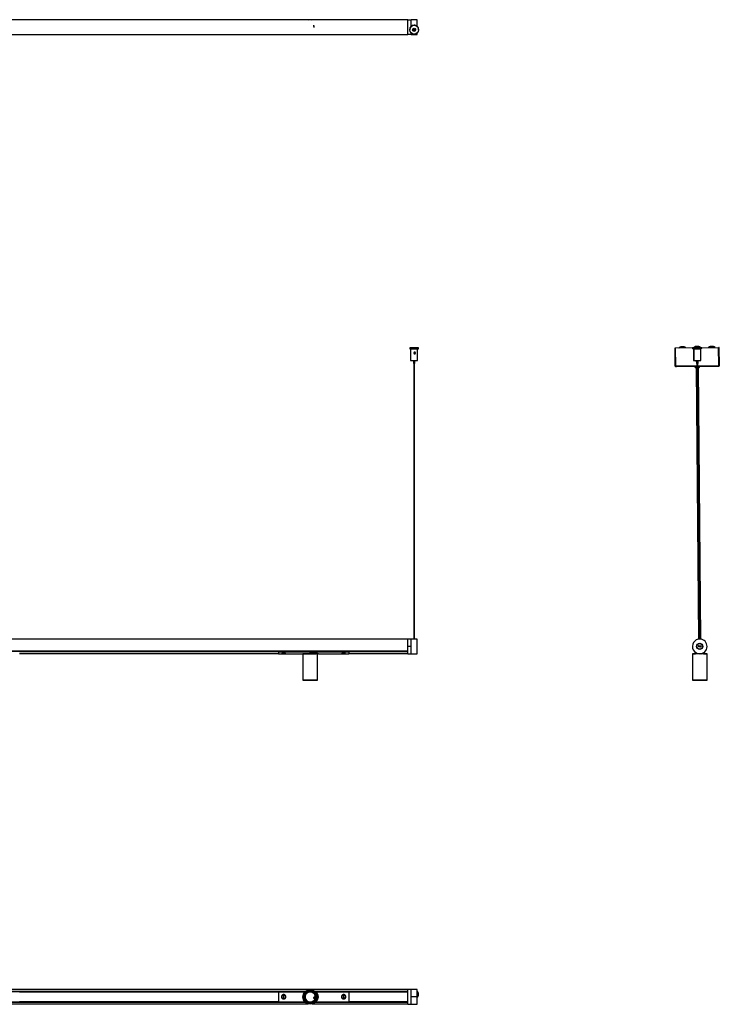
# Model space of a CAD drawing. Header units: millimetres. Extents: x 1040 to 3826, y 1201 to 2916.
# Tile 5 of 5: x 2636 to 3826, y 1221 to 2895. Entities that reach past the tile are written whole.
import ezdxf

# ---------------------------------------------------------------- set-up
doc = ezdxf.new("R2010")
doc.units = ezdxf.units.MM
doc.header["$PDSIZE"] = -1

msp = doc.modelspace()

# ---------------------------------------------------------------- linework, layer by layer
at = {"color": 7, "linetype": 'Continuous', "lineweight": 25}
for p, q in [((3296, 2894.5), (1296, 2894.5)), ((3127.7, 2894.6), (3127.2, 2894.5)), ((3296, 2869.7), (3296, 2894.7)), ((3296, 2894.7), (3301.9, 2894.7)), ((3311.9, 2894.7), (3301.9, 2894.7)), ((3301.9, 2883.8), (3301.9, 2894.7)), ((3301.9, 2883.8), (3301.9, 2894.7)), ((3306.3, 2878.8), (3306.3, 2878)), ((3307.3, 2878), (3307.3, 2878.8)), ((3308.8, 2879.5), (3309.1, 2878.9)), ((3311.9, 2883.5), (3311.9, 2894.7)), ((1296, 2870), (3296, 2870)), ((3301.9, 2869.7), (3296, 2869.7)), ((3299.3, 2878.1), (3299.3, 2878)), ((3301.9, 2869.7), (3301.9, 2872.4)), ((3301.9, 2869.7), (3301.9, 2872.4)), ((3301.9, 2869.7), (3311.9, 2869.7)), ((3311.9, 2869.7), (3311.9, 2872.6)), ((3314.3, 2878), (3314.3, 2878.1)), ((3299.3, 2337.3), (3299.3, 2335.8)), ((3300.8, 2335.7), (3300.8, 2315.7)), ((3301.9, 2335.7), (3302.3, 2335.7)), ((3306.3, 2337.3), (3306.3, 2337.3)), ((3307.3, 2337.3), (3307.3, 2337.3)), ((3307.3, 2327.2), (3307.3, 2328.6)), ((3311.1, 2335.7), (3311.1, 2335.7)), ((3311.2, 2335.7), (3311.2, 2335.7)), ((3312.8, 2315.7), (3312.8, 2335.7)), ((3314.3, 2335.8), (3314.3, 2337.3)), ((3750.5, 2337.2), (3751.3, 2337.2)), ((3750.8, 2306.6), (3750.5, 2337.2)), ((3751.6, 2306.6), (3751.3, 2337.2)), ((3751.4, 2337.2), (3824.6, 2337.8)), ((3751.7, 2306.6), (3751.4, 2337.2)), ((3768.5, 2337.6), (3757.5, 2337.5)), ((3765.7, 2339.1), (3760.2, 2339.1)), ((3780.2, 2337.2), (3780.2, 2335.7)), ((3780.8, 2337.2), (3780.2, 2337.2)), ((3780.8, 2335.7), (3780.2, 2335.7)), ((3795.8, 2337.4), (3780.8, 2337.2)), ((3780.8, 2337.2), (3780.8, 2335.7)), ((3795.8, 2335.9), (3780.8, 2335.7)), ((3781.7, 2335.6), (3781.9, 2315.6)), ((3781.7, 2335.6), (3782.3, 2335.6)), ((3782.3, 2335.6), (3794.3, 2335.8)), ((3782.3, 2335.6), (3782.4, 2329.7)), ((3782.4, 2327.5), (3782.5, 2315.6)), ((3793.5, 2337.8), (3782.5, 2337.7)), ((3783.4, 2335.8), (3783.4, 2335.7)), ((3784, 2335.8), (3784, 2335.7)), ((3790.7, 2339.4), (3785.2, 2339.3)), ((3792.6, 2335.7), (3792.6, 2335.8)), ((3794.5, 2315.8), (3794.3, 2335.8)), ((3795.8, 2335.9), (3795.8, 2337.4)), ((3818.5, 2338), (3807.5, 2337.9)), ((3815.7, 2339.6), (3810.2, 2339.5)), ((3824.9, 2307.2), (3824.6, 2337.8)), ((3825.5, 2337.8), (3824.7, 2337.8)), ((3825, 2307.2), (3824.7, 2337.8)), ((3825.8, 2307.2), (3825.5, 2337.8)), ((3305.5, 2315.6), (3305.5, 2310.7)), ((3306.3, 2310.7), (3306.3, 1842.3)), ((3307.3, 1842.3), (3307.3, 2310.7)), ((3308, 2310.7), (3308, 2315.6)), ((3781.9, 2315.6), (3782.5, 2315.6)), ((3782.5, 2315.6), (3794.5, 2315.8)), ((3786.6, 2315.7), (3786.7, 2310.7)), ((3787.3, 2310.7), (3786.7, 2310.7)), ((3787.3, 2315.7), (3787.3, 2310.7)), ((3788.4, 2310.7), (3787.3, 2310.7)), ((3787.4, 2310.7), (3791.6, 1842.3)), ((3788.1, 2310.7), (3792.2, 1842.3)), ((3789.8, 2310.7), (3788.4, 2310.7)), ((3793.2, 1842.3), (3789.1, 2310.7)), ((3789.8, 2310.7), (3789.8, 2315.7)), ((3751.6, 2306.6), (3750.8, 2306.6)), ((3751.7, 2306.6), (3787.5, 2306.9)), ((3787.5, 2305.5), (3752.2, 2305.2)), ((3784.3, 2305.5), (3784.3, 2305)), ((3784.3, 2305), (3787.5, 2305)), ((3785.3, 2304), (3787.5, 2304)), ((3786.3, 2304), (3790.4, 1842.1)), ((3789.1, 2306.9), (3824.9, 2307.2)), ((3824.4, 2305.8), (3789.1, 2305.5)), ((3789.1, 2305), (3792.3, 2305)), ((3789.1, 2304), (3791.3, 2304)), ((3794.4, 1842.2), (3790.3, 2304)), ((3792.3, 2305), (3792.3, 2305.5)), ((3825, 2307.2), (3825.8, 2307.2)), ((3296, 1842.1), (1296, 1842.1)), ((3301.9, 1842.3), (3296, 1842.3)), ((3296, 1829.8), (3296, 1842.3)), ((3302.6, 1842.3), (3301.9, 1842.3)), ((3301.9, 1817.3), (3301.9, 1842.3)), ((3301.9, 1829.8), (3301.9, 1842.3)), ((3310.5, 1842.3), (3303.3, 1842.3)), ((3311.9, 1842.3), (3311.2, 1842.3)), ((3311.9, 1817.3), (3311.9, 1842.3)), ((3296, 1817.3), (3296, 1829.8)), ((3301.9, 1829.8), (3296, 1829.8)), ((3301.9, 1817.3), (3301.9, 1829.8)), ((3790.5, 1830.1), (3790, 1830.1)), ((3794.5, 1829.6), (3790.5, 1830.1)), ((3790.9, 1829), (3790.9, 1829.5)), ((3790.9, 1829.5), (3793.9, 1829.1)), ((3793.9, 1828.6), (3790.9, 1829)), ((3791.1, 1831), (3794.1, 1830.6)), ((3791.1, 1830.5), (3791.1, 1831)), ((3794, 1830.1), (3791.1, 1830.5)), ((3793.9, 1828.6), (3793.9, 1829.1)), ((3794, 1830.1), (3794.1, 1830.6)), ((3794.5, 1829.6), (3795, 1829.5)), ((1296, 1821.6), (3296, 1821.6)), ((3296, 1821.6), (1296, 1821.6)), ((2636, 1821.3), (3076, 1821.3)), ((3076, 1821), (2636, 1821)), ((2636, 1817.6), (3076, 1817.6)), ((3076, 1821.6), (3076, 1821.5)), ((3076, 1820.8), (3076, 1821.5)), ((3076, 1821.5), (3196, 1821.5)), ((3076, 1821.5), (3077.5, 1821.5)), ((3076, 1820.8), (3196, 1820.8)), ((3076, 1820.8), (3076, 1817.3)), ((3076, 1817.3), (3081.3, 1817.3)), ((3077.5, 1821.6), (3077.5, 1821.5)), ((3079, 1821.6), (3079, 1821.5)), ((3081.6, 1821.6), (3081.6, 1821.5)), ((3081.8, 1817.4), (3084.5, 1817.4)), ((3085.6, 1817.7), (3084.6, 1817.7)), ((3085.5, 1817.4), (3088.3, 1817.4)), ((3087.6, 1821.6), (3087.6, 1821.5)), ((3087.6, 1821.5), (3179.5, 1821.5)), ((3088.3, 1817.4), (3088.2, 1817.4)), ((3088.7, 1817.3), (3117.7, 1817.3)), ((3117.7, 1817.3), (3117.5, 1817.1)), ((3117.5, 1817.1), (3117.5, 1772.5)), ((3142.5, 1817.1), (3117.5, 1817.1)), ((3117.7, 1817.3), (3140, 1817.3)), ((3144, 1817.3), (3140, 1817.3)), ((3142.5, 1817.1), (3142.3, 1817.3)), ((3142.5, 1772.5), (3142.5, 1817.1)), ((3144, 1817.3), (3183.3, 1817.3)), ((3179.5, 1821.6), (3179.5, 1821.5)), ((3183.6, 1821.6), (3183.6, 1821.5)), ((3183.8, 1817.4), (3186.5, 1817.4)), ((3184.5, 1821.6), (3184.6, 1821.5)), ((3187.5, 1817.7), (3186.5, 1817.7)), ((3187.5, 1817.4), (3190.2, 1817.4)), ((3189.6, 1821.6), (3189.6, 1821.5)), ((3189.6, 1821.5), (3196, 1821.5)), ((3190.7, 1817.3), (3196, 1817.3)), ((3196, 1821.6), (3196, 1821.5)), ((3196, 1820.8), (3196, 1821.5)), ((3196, 1821.3), (3296, 1821.3)), ((3296, 1821), (3196, 1821)), ((3196, 1820.8), (3196, 1817.3)), ((3196, 1817.6), (3296, 1817.6)), ((3296, 1817.3), (3301.9, 1817.3)), ((3301.9, 1817.3), (3311.9, 1817.3)), ((3301.9, 1817.3), (3311.9, 1817.3)), ((3301.9, 1817.3), (3301.9, 1817.3)), ((3311.9, 1817.3), (3311.9, 1817.3)), ((3780.2, 1817.3), (3780, 1817.1)), ((3780, 1817.1), (3780, 1772.5)), ((3780.3, 1817.1), (3780, 1817.1)), ((3780.2, 1817.3), (3780.5, 1817.3)), ((3780.5, 1817.3), (3780.3, 1817.1)), ((3780.3, 1817.1), (3780.3, 1772.5)), ((3805.3, 1817.1), (3780.3, 1817.1)), ((3780.5, 1817.3), (3785.5, 1817.3)), ((3784.5, 1820.1), (3784.5, 1817.3)), ((3792.5, 1817.3), (3785.5, 1817.3)), ((3799.1, 1817.3), (3792.5, 1817.3)), ((3799.1, 1817.3), (3805.1, 1817.3)), ((3800.5, 1817.3), (3800.5, 1820.2)), ((3801.1, 1820.8), (3801.1, 1820.8)), ((3805.3, 1817.1), (3805.1, 1817.3)), ((3805.3, 1772.5), (3805.3, 1817.1)), ((3117.5, 1772.5), (3117.7, 1772.3)), ((3117.5, 1772.5), (3142.5, 1772.5)), ((3142.3, 1772.3), (3117.7, 1772.3)), ((3142.3, 1772.3), (3142.5, 1772.5)), ((3780, 1772.5), (3780.2, 1772.3)), ((3780, 1772.5), (3780.3, 1772.5)), ((3780.5, 1772.3), (3780.2, 1772.3)), ((3780.3, 1772.5), (3780.5, 1772.3)), ((3780.3, 1772.5), (3805.3, 1772.5)), ((3805.1, 1772.3), (3780.5, 1772.3)), ((3805.1, 1772.3), (3805.3, 1772.5)), ((3296, 1246.5), (2578.5, 1246.5)), ((2584.6, 1243.3), (3121.8, 1243.3)), ((2584.8, 1243.2), (3121.6, 1243.2)), ((3121.6, 1243.2), (2584.8, 1243.2)), ((3121.4, 1243), (2585, 1243)), ((2636, 1242.8), (3076, 1242.8)), ((3076, 1242.6), (2636, 1242.6)), ((3076, 1242.8), (3121.2, 1242.8)), ((3076, 1242.8), (3076, 1225.6)), ((3138.3, 1243.3), (3296, 1243.3)), ((3138.5, 1243.2), (3296, 1243.2)), ((3296, 1243.2), (3138.5, 1243.2)), ((3296, 1243), (3138.7, 1243)), ((3138.8, 1242.8), (3196, 1242.8)), ((3196, 1242.8), (3296, 1242.8)), ((3196, 1242.8), (3196, 1225.6)), ((3296, 1242.6), (3196, 1242.6)), ((3296, 1221.7), (3296, 1246.7)), ((3301.9, 1246.7), (3296, 1246.7)), ((3311.9, 1246.7), (3301.9, 1246.7)), ((3301.9, 1234.5), (3301.9, 1246.7)), ((3301.9, 1221.7), (3301.9, 1246.7)), ((3311.9, 1234.5), (3311.9, 1246.7)), ((2578.5, 1222), (3126.4, 1222)), ((3121.2, 1225.1), (2584.6, 1225.1)), ((3121, 1225.3), (2584.8, 1225.3)), ((2584.8, 1225.2), (3121, 1225.2)), ((2585, 1225.5), (3120.8, 1225.5)), ((2636, 1225.8), (3076, 1225.8)), ((3076, 1225.7), (2636, 1225.7)), ((3076, 1225.6), (3120.7, 1225.6)), ((3082.8, 1231.6), (3082.7, 1231.4)), ((3082.8, 1237.1), (3082.9, 1236.9)), ((3084.6, 1236.7), (3084.5, 1231.7)), ((3084.5, 1231.7), (3085.5, 1231.7)), ((3085.6, 1236.7), (3084.6, 1236.7)), ((3085.5, 1231.7), (3085.6, 1236.7)), ((3087.1, 1231.5), (3087.3, 1231.3)), ((3087.4, 1237), (3087.3, 1236.8)), ((3133.6, 1222), (3296, 1222)), ((3296, 1225.1), (3138.9, 1225.1)), ((3296, 1225.3), (3139, 1225.3)), ((3139, 1225.2), (3296, 1225.2)), ((3139.2, 1225.5), (3296, 1225.5)), ((3139.4, 1225.6), (3196, 1225.6)), ((3184.8, 1236.8), (3184.7, 1237)), ((3184.8, 1231.3), (3184.9, 1231.5)), ((3186.5, 1236.7), (3186.6, 1231.7)), ((3187.5, 1236.7), (3186.5, 1236.7)), ((3186.6, 1231.7), (3187.6, 1231.7)), ((3187.6, 1231.7), (3187.5, 1236.7)), ((3189.1, 1236.9), (3189.3, 1237.1)), ((3189.4, 1231.4), (3189.3, 1231.6)), ((3196, 1225.8), (3296, 1225.8)), ((3296, 1225.7), (3196, 1225.7)), ((3301.9, 1221.7), (3301.9, 1234.5)), ((3301.9, 1234.5), (3311.9, 1234.5)), ((3311.9, 1221.7), (3311.9, 1234.5)), ((3312.8, 1238.2), (3312.8, 1238.4)), ((3314.3, 1238.4), (3314.3, 1238.4)), ((3296, 1221.7), (3301.9, 1221.7)), ((3301.9, 1221.7), (3311.9, 1221.7))]:
    msp.add_line(p, q, dxfattribs=at)
at = {"color": 7, "linetype": 'Continuous'}
for p, q in [((3136.8, 2881.8), (3136, 2885.7)), ((3136.8, 1234.6), (3136, 1230.7))]:
    msp.add_line(p, q, dxfattribs=at)
at = {"color": 7, "linetype": 'Continuous', "lineweight": 25, "flags": 128}
for points in [[(3306.8, 2337.4), (3308.4, 2337.4), (3309.9, 2337.4), (3311.3, 2337.4), (3312.5, 2337.3), (3313.4, 2337.3), (3314, 2337.3), (3314.3, 2337.3), (3314.2, 2337.3), (3313.7, 2337.3), (3313, 2337.3), (3311.9, 2337.3), (3310.7, 2337.2), (3309.2, 2337.2), (3307.6, 2337.2), (3306, 2337.2), (3304.4, 2337.2), (3302.9, 2337.2), (3301.6, 2337.3), (3300.6, 2337.3), (3299.8, 2337.3), (3299.4, 2337.3), (3299.3, 2337.3), (3299.5, 2337.3), (3300.1, 2337.3), (3301.1, 2337.3), (3302.2, 2337.4), (3303.6, 2337.4), (3305.2, 2337.4), (3306.8, 2337.4)], [(3302.5, 2335.7), (3302, 2335.7), (3301.2, 2335.7), (3300.8, 2335.7), (3300.8, 2335.7), (3301.2, 2335.7), (3301.9, 2335.7), (3302.9, 2335.7), (3304.1, 2335.7), (3305.5, 2335.6), (3307, 2335.6), (3308.5, 2335.7), (3309.9, 2335.7), (3311.1, 2335.7), (3312, 2335.7), (3312.6, 2335.7), (3312.8, 2335.7), (3312.6, 2335.7), (3312.1, 2335.7), (3311.2, 2335.7), (3311.1, 2335.7)], [(3306.8, 2337.3), (3307.7, 2337.3), (3308.5, 2337.3), (3309.1, 2337.3), (3309.3, 2337.3), (3309.1, 2337.3), (3308.5, 2337.3), (3307.7, 2337.3), (3306.8, 2337.3), (3305.8, 2337.3), (3305, 2337.3), (3304.5, 2337.3), (3304.3, 2337.3), (3304.5, 2337.3), (3305, 2337.3), (3305.8, 2337.3), (3306.8, 2337.3)], [(3306.4, 2337.3), (3306.3, 2337.3), (3306.3, 2337.3), (3306.3, 2337.3), (3306.5, 2337.3), (3306.6, 2337.3), (3306.8, 2337.3), (3307, 2337.3), (3307.2, 2337.3), (3307.3, 2337.3), (3307.3, 2337.3), (3307.2, 2337.3), (3307.1, 2337.3), (3306.9, 2337.3), (3306.7, 2337.3), (3306.5, 2337.3), (3306.4, 2337.3)], [(3307.5, 2335.7), (3308.4, 2335.7), (3309.2, 2335.7), (3309.9, 2335.7), (3310.4, 2335.7), (3310.9, 2335.7), (3311.2, 2335.7), (3311.3, 2335.7), (3311.2, 2335.7)], [(3082.9, 1821.6), (3082.9, 1821.6), (3082.9, 1821.5)], [(3085.5, 1817.7), (3085.5, 1817.6), (3085.5, 1817.5), (3085.5, 1817.4), (3085.5, 1817.4), (3085.6, 1817.4), (3085.6, 1817.5), (3085.6, 1817.6), (3085.6, 1817.7)], [(3087.3, 1821.6), (3087.3, 1821.6), (3087.3, 1821.5)], [(3184.8, 1821.5), (3184.8, 1821.6), (3184.8, 1821.6)], [(3186.5, 1817.7), (3186.5, 1817.6), (3186.5, 1817.5), (3186.5, 1817.4), (3186.5, 1817.4), (3186.6, 1817.4), (3186.6, 1817.5), (3186.6, 1817.6), (3186.6, 1817.7)], [(3189.2, 1821.5), (3189.2, 1821.6), (3189.2, 1821.6)]]:
    msp.add_lwpolyline(points, dxfattribs=at)
at = {"color": 7, "linetype": 'Continuous', "lineweight": 25}
for centre, radius in [((3306.8, 2878), 7.5), ((3306.8, 2878), 2.5), ((3306.8, 2878.2), 1), ((3306.8, 2878.2), 0.75), ((3306.8, 2878), 0.5), ((3792.5, 1829.8), 5.25), ((3792.5, 1829.8), 4.75), ((3130, 1233.9), 12.5), ((3130, 1233.9), 12.3), ((3130, 1233.9), 11.2), ((3130, 1233.9), 11.1), ((3130, 1233.9), 10.4), ((3130, 1233.9), 9)]:
    msp.add_circle(centre, radius, dxfattribs=at)
for centre, radius, start, end in [((3130, 2882.5), 12.5, 73.255, 106.745), ((3130, 2882.5), 12.3, 76.6971, 101.0304), ((3306.8, 2878.1), 7.5, 90.094, 179.999), ((3306.8, 2878.1), 7.5, 0.001, 90.0965), ((3306.8, 2878.1), 2.5, 180.0015, 359.9985), ((3306.8, 2878.2), 1, 182.1593, 357.8407), ((3306.8, 2878.3), 0.75, 181.6938, 358.3062), ((3306.8, 2657.7), 322, 268.6654, 271.3346), ((3756.2, 2339), 2, 296.3495, 310.8752), ((3763.1, 2331.1), 8.5, 109.3045, 130.8752), ((3763.1, 2331.1), 8.5, 50.14, 71.7107), ((3769.8, 2339.1), 2, 230.14, 244.6656), ((3781.2, 2339.2), 2, 296.3495, 310.8752), ((3788.1, 2331.3), 8.5, 109.3045, 130.8752), ((3788.1, 2331.3), 8.5, 50.14, 71.7107), ((3794.8, 2339.4), 2, 230.14, 244.6656), ((3806.2, 2339.5), 2, 296.3495, 310.8752), ((3813.1, 2331.5), 8.5, 109.3045, 130.8752), ((3813.1, 2331.5), 8.5, 50.14, 71.7107), ((3819.8, 2339.6), 2, 230.14, 244.6656), ((3306.8, 2549.3), 233.7, 268.5288, 271.4712), ((3306.8, 2360.1), 49.4, 268.5506, 271.4494), ((3785.3, 2305), 1, 180.5076, 270.5076), ((3791.3, 2305), 1, 270.5076, 0.5076), ((3792.5, 1829.8), 12.5, 88.6086, 268.6086), ((3792.5, 1829.8), 12.5, 268.6086, 88.6086), ((3791, 1830), 1, 82.683, 172.683), ((3791, 1830), 1, 172.683, 262.683), ((3791, 1830), 0.5, 82.683, 172.683), ((3791, 1830), 0.5, 172.683, 262.683), ((3794, 1829.6), 0.5, 262.683, 352.683), ((3794, 1829.6), 1, 262.683, 352.683), ((3794, 1829.6), 0.5, 352.683, 82.683), ((3794, 1829.6), 1, 352.683, 82.683), ((3084.1, 1817.6), 0.493, 331.9229, 2.3786), ((3188, 1817.6), 0.493, 177.6214, 208.0771), ((3130, 1233.9), 11.1, 78.9696, 177.7269), ((3130, 1233.9), 8.8, 341.5688, 161.5688), ((3132.7, 1244), 0.888, 96.8447, 116.9371), ((3132.4, 1244.2), 0.625, 53.5119, 100.5746), ((3135.5, 1243), 0.6, 34.3942, 83.5608), ((3135.1, 1243), 0.888, 19.1431, 39.1759), ((3130, 1233.9), 11.2, 318.7441, 57.8619), ((3136, 1234.2), 8, 0, 56.8751), ((3306.8, 1238.4), 7.5, 312.959, 47.041), ((3306.8, 1238.4), 7.5, 0.0003, 47.0408), ((3306.8, 1238.4), 6, 0.0001, 31.5857), ((3306.8, 1238.2), 6, 328.4143, 31.5857), ((3082.4, 1236.7), 0.2, 316.3877, 358.6796), ((3082.3, 1231.8), 0.2, 358.6796, 19.8174), ((3087.7, 1231.7), 0.2, 136.3877, 178.6796), ((3087.8, 1236.6), 0.2, 178.6796, 220.9716), ((3119.6, 1233.8), 0.888, 139.1431, 159.1759), ((3119.5, 1234.1), 0.6, 154.3942, 203.5608), ((3120, 1231.2), 0.888, 216.8447, 236.9371), ((3120, 1230.8), 0.625, 173.5119, 220.5746), ((3130, 1233.9), 11.2, 198.7633, 297.8042), ((3130, 1233.9), 8.8, 161.5688, 341.5688), ((3135.2, 1224.7), 0.6, 274.3942, 323.5608), ((3135.4, 1225), 0.888, 259.1431, 279.1759), ((3137.7, 1226.8), 0.625, 293.5119, 340.5746), ((3137.5, 1226.6), 0.888, 336.8447, 356.9371), ((3136, 1234.2), 8, 308.4712, 0), ((3184.3, 1236.6), 0.2, 319.0284, 1.3204), ((3184.4, 1231.7), 0.2, 1.3204, 43.6123), ((3189.7, 1236.7), 0.2, 181.3204, 202.4581), ((3189.8, 1231.8), 0.2, 139.0284, 181.3204)]:
    msp.add_arc(centre, radius, start, end, dxfattribs=at)
for points, knots in [([(3308.9, 2879.2), (3309.1, 2878.9), (3309.2, 2878.6), (3309.2, 2878.2), (3309.2, 2878.2)], [0, 0, 0, 0, 0.8895482, 1, 1, 1, 1]), ([(3309.1, 2878.9), (3309.2, 2878.7), (3309.3, 2878.4), (3309.3, 2878.2), (3309.3, 2878.2)], [0, 0, 0, 0, 0.962812, 1, 1, 1, 1]), ([(3307.5, 2335.7), (3307.1, 2335.7), (3306.2, 2335.7), (3304.8, 2335.7), (3303.5, 2335.7), (3302.4, 2335.7), (3301.8, 2335.7), (3301.7, 2335.7), (3301.8, 2335.7), (3301.9, 2335.7)], [0, 0, 0, 0, 0.14366, 0.287321, 0.452584, 0.6208, 0.793886, 0.966951, 1, 1, 1, 1]), ([(3301.9, 2335.7), (3301.9, 2335.7), (3301.9, 2335.7), (3302.1, 2335.7), (3302.3, 2335.7), (3302.5, 2335.7), (3302.5, 2335.7)], [0, 0, 0, 0, 0.152933, 0.459083, 0.97109, 1, 1, 1, 1]), ([(3307.8, 2330.1), (3307.9, 2330.1), (3308.2, 2330.1), (3308.5, 2329.9), (3308.7, 2329.7), (3308.9, 2329.5), (3309, 2329.3), (3309.1, 2329), (3309.2, 2328.8), (3309.2, 2328.5), (3309.2, 2328.3), (3309.2, 2328.1), (3309.1, 2327.8), (3308.9, 2327.6), (3308.7, 2327.4), (3308.4, 2327.3), (3308.2, 2327.2), (3307.9, 2327.1), (3307.6, 2327.1), (3307.3, 2327.2), (3307.1, 2327.3), (3306.8, 2327.4), (3306.6, 2327.6), (3306.4, 2327.8), (3306.3, 2328.2), (3306.3, 2328.4), (3306.3, 2328.7), (3306.3, 2328.9), (3306.4, 2329.2), (3306.6, 2329.4), (3306.8, 2329.7), (3307, 2329.9), (3307.2, 2330), (3307.5, 2330.1), (3307.7, 2330.1), (3307.8, 2330.1)], [0, 0, 0, 0, 0.040144, 0.082851, 0.112332, 0.14179, 0.171236, 0.200682, 0.230136, 0.257938, 0.282392, 0.304521, 0.325293, 0.36647, 0.408098, 0.4315, 0.45489, 0.487473, 0.520047, 0.551826, 0.580514, 0.605946, 0.628773, 0.671525, 0.713559, 0.734816, 0.756063, 0.786472, 0.81686, 0.847241, 0.877626, 0.907185, 0.933301, 0.98079, 1, 1, 1, 1]), ([(3308.9, 2327.5), (3308.8, 2327.6), (3308.8, 2327.8), (3308.6, 2328), (3308.5, 2328.2), (3308.3, 2328.4), (3308.1, 2328.5), (3307.9, 2328.6), (3307.5, 2328.7), (3307.2, 2328.6), (3306.8, 2328.5), (3306.6, 2328.2), (3306.5, 2328.1), (3306.4, 2328), (3306.4, 2328)], [0, 0, 0, 0, 0.070171, 0.154484, 0.238819, 0.32321, 0.396363, 0.46044, 0.57844, 0.693737, 0.80867, 0.895484, 0.982207, 1, 1, 1, 1]), ([(3782.5, 2330.1), (3782.5, 2330.1), (3782.5, 2330.1), (3782.6, 2329.9), (3782.7, 2329.7), (3782.8, 2329.5), (3782.8, 2329.3), (3782.9, 2329), (3782.9, 2328.8), (3782.9, 2328.5), (3782.9, 2328.3), (3782.9, 2328.1), (3782.9, 2327.8), (3782.8, 2327.6), (3782.7, 2327.4), (3782.6, 2327.3), (3782.6, 2327.2), (3782.5, 2327.1), (3782.5, 2327.1), (3782.4, 2327.2), (3782.4, 2327.3), (3782.4, 2327.4), (3782.4, 2327.6), (3782.4, 2327.8), (3782.4, 2328.2), (3782.4, 2328.4), (3782.4, 2328.7), (3782.4, 2328.9), (3782.4, 2329.2), (3782.4, 2329.4), (3782.4, 2329.7), (3782.4, 2329.9), (3782.4, 2330), (3782.4, 2330.1), (3782.5, 2330.1), (3782.5, 2330.1)], [0, 0, 0, 0, 0.040144, 0.082851, 0.112332, 0.14179, 0.171236, 0.200682, 0.230136, 0.257938, 0.282392, 0.304521, 0.325293, 0.36647, 0.408098, 0.4315, 0.45489, 0.487473, 0.520047, 0.551826, 0.580514, 0.605946, 0.628773, 0.671525, 0.713559, 0.734816, 0.756063, 0.786472, 0.81686, 0.847241, 0.877626, 0.907185, 0.933301, 0.98079, 1, 1, 1, 1]), ([(3751.8, 2306.1), (3751.8, 2306.1), (3751.7, 2306.2), (3751.6, 2306.3), (3751.6, 2306.5), (3751.6, 2306.6)], [0, 0, 0, 0, 0.0660793, 0.5330396, 1, 1, 1, 1]), ([(3825, 2307.2), (3825, 2307.1), (3824.9, 2307), (3824.9, 2306.8), (3824.8, 2306.8), (3824.8, 2306.8)], [0, 0, 0, 0, 0.46696, 0.933921, 1, 1, 1, 1]), ([(3303.3, 1842.3), (3303.2, 1842.3), (3303, 1842.3), (3302.8, 1842.3), (3302.6, 1842.3), (3302.6, 1842.3), (3302.6, 1842.3), (3302.6, 1842.3)], [0, 0, 0, 0, 0.364434, 0.6268389, 0.814102, 0.9605727, 1, 1, 1, 1]), ([(3311.2, 1842.3), (3311.2, 1842.3), (3311.2, 1842.3), (3311.1, 1842.3), (3311, 1842.3), (3310.7, 1842.3), (3310.6, 1842.3), (3310.5, 1842.3)], [0, 0, 0, 0, 0.077805, 0.222388, 0.433301, 0.731064, 1, 1, 1, 1]), ([(3081.3, 1817.3), (3081.3, 1817.3), (3081.4, 1817.4), (3082, 1817.5), (3082.9, 1817.7), (3084.1, 1817.9), (3085.4, 1817.9), (3086.6, 1817.8), (3087.6, 1817.6), (3088.4, 1817.4), (3088.8, 1817.3), (3088.7, 1817.3), (3088.7, 1817.3)], [0, 0, 0, 0, 0.1041713, 0.2082397, 0.3150118, 0.4241392, 0.5301789, 0.6324228, 0.7361044, 0.8441058, 0.9527832, 1, 1, 1, 1]), ([(3088.2, 1817.4), (3088.2, 1817.4), (3088.1, 1817.5), (3087.9, 1817.5), (3087.5, 1817.6), (3087, 1817.7), (3086, 1817.8), (3084.9, 1817.9), (3083.9, 1817.8), (3082.9, 1817.7), (3082.2, 1817.5), (3081.8, 1817.4), (3081.8, 1817.4), (3081.8, 1817.4)], [0, 0, 0, 0, 0.000891, 0.120402, 0.121161, 0.238401, 0.351789, 0.465702, 0.58346, 0.702378, 0.818695, 0.933862, 1, 1, 1, 1]), ([(3128, 1817.3), (3128.1, 1817.3), (3128.1, 1817.4), (3128.8, 1817.8), (3130.2, 1818.6), (3132.1, 1819.5), (3134.5, 1820.2), (3136.8, 1820.3), (3139.2, 1819.8), (3141.3, 1818.9), (3143.1, 1817.9), (3143.9, 1817.4), (3144, 1817.3), (3144, 1817.3)], [0, 0, 0, 0, 0.053817, 0.141906, 0.236616, 0.345785, 0.439986, 0.534823, 0.616172, 0.725638, 0.836474, 0.950451, 1, 1, 1, 1]), ([(3183.3, 1817.3), (3183.3, 1817.3), (3183.4, 1817.4), (3184, 1817.5), (3184.9, 1817.7), (3186.1, 1817.9), (3187.4, 1817.9), (3188.6, 1817.8), (3189.6, 1817.6), (3190.4, 1817.4), (3190.8, 1817.3), (3190.7, 1817.3), (3190.7, 1817.3)], [0, 0, 0, 0, 0.104171, 0.20824, 0.315012, 0.424139, 0.530179, 0.632423, 0.736104, 0.844106, 0.952783, 1, 1, 1, 1]), ([(3190.2, 1817.4), (3190.2, 1817.4), (3190.3, 1817.4), (3190, 1817.5), (3189.4, 1817.6), (3188.5, 1817.8), (3187.4, 1817.9), (3186.3, 1817.9), (3185.3, 1817.7), (3184.5, 1817.6), (3183.9, 1817.5), (3183.8, 1817.4), (3183.8, 1817.4), (3183.8, 1817.4)], [0, 0, 0, 0, 0.044773, 0.139512, 0.248015, 0.352739, 0.455328, 0.560236, 0.668186, 0.775396, 0.880029, 0.984579, 1, 1, 1, 1]), ([(3189.4, 1821.5), (3189.4, 1821.5), (3189.4, 1821.6), (3189.4, 1821.6), (3189.4, 1821.6)], [0, 0, 0, 0, 0.240123, 1, 1, 1, 1]), ([(3794.3, 1817.3), (3794.4, 1817.4), (3794.7, 1817.4), (3795.2, 1817.4), (3795.5, 1817.5), (3795.5, 1817.5), (3795.5, 1817.5)], [0, 0, 0, 0, 0.1276248, 0.4933251, 0.8590213, 1, 1, 1, 1]), ([(3081.3, 1234.2), (3081.3, 1234.6), (3081.4, 1235.4), (3082, 1236.5), (3082.9, 1237.4), (3084.1, 1237.9), (3085.4, 1238), (3086.6, 1237.7), (3087.6, 1237), (3088.4, 1236), (3088.8, 1234.8), (3088.8, 1233.5), (3088.4, 1232.4), (3087.6, 1231.4), (3086.5, 1230.7), (3085.3, 1230.4), (3084, 1230.5), (3082.9, 1231), (3082, 1231.9), (3081.4, 1233), (3081.3, 1233.8), (3081.3, 1234.2)], [0, 0, 0, 0, 0.052086, 0.10412, 0.157506, 0.212069, 0.265089, 0.316211, 0.368051, 0.422052, 0.476391, 0.528775, 0.579993, 0.632411, 0.686722, 0.740751, 0.792531, 0.84369, 0.896722, 0.951278, 1, 1, 1, 1]), ([(3088.5, 1234.1), (3088.5, 1234.1), (3088.5, 1233.6), (3088.3, 1232.8), (3087.7, 1231.9), (3086.7, 1231.1), (3085.6, 1230.7), (3084.5, 1230.7), (3083.4, 1231.1), (3082.5, 1231.8), (3081.8, 1232.8), (3081.5, 1233.8), (3081.6, 1234.9), (3082, 1236), (3082.8, 1236.9), (3083.8, 1237.5), (3084.9, 1237.7), (3086.1, 1237.6), (3087.1, 1237), (3087.9, 1236.2), (3088.4, 1235.2), (3088.5, 1234.5), (3088.5, 1234.1)], [0, 0, 0, 0, 0.007654, 0.059574, 0.111683, 0.165336, 0.219645, 0.27256, 0.324209, 0.376677, 0.43076, 0.477829, 0.529867, 0.581862, 0.634577, 0.68876, 0.742656, 0.794829, 0.846581, 0.899809, 0.954157, 1, 1, 1, 1]), ([(3088.3, 1234.1), (3088.3, 1234.4), (3088.2, 1235.1), (3087.9, 1235.8), (3087.5, 1236.4), (3087, 1236.9), (3086, 1237.4), (3084.9, 1237.6), (3083.9, 1237.4), (3082.9, 1236.8), (3082.2, 1235.9), (3081.8, 1234.9), (3081.8, 1233.8), (3082, 1232.8), (3082.6, 1231.9), (3083.5, 1231.2), (3084.5, 1230.9), (3085.6, 1230.9), (3086.7, 1231.3), (3087.5, 1232), (3088.1, 1232.9), (3088.3, 1233.7), (3088.3, 1234.1), (3088.3, 1234.1)], [0, 0, 0, 0, 0.0461739, 0.1004538, 0.1007981, 0.1540465, 0.2055455, 0.2572829, 0.3107665, 0.364777, 0.4176061, 0.469913, 0.5223405, 0.5697143, 0.6239713, 0.6763383, 0.7276379, 0.7800967, 0.834077, 0.887687, 0.9400088, 0.9922888, 1, 1, 1, 1]), ([(3087.3, 1231.3), (3087.3, 1231.4), (3087.4, 1231.5), (3087.4, 1231.6), (3087.5, 1231.6), (3087.5, 1231.7), (3087.5, 1231.7), (3087.5, 1231.7), (3087.5, 1231.7), (3087.5, 1231.7)], [0, 0, 0, 0, 0.300036, 0.629723, 0.803723, 0.884316, 0.923487, 0.983406, 1, 1, 1, 1]), ([(3183.3, 1234.2), (3183.3, 1234.6), (3183.4, 1235.4), (3184, 1236.5), (3184.9, 1237.4), (3186.1, 1237.9), (3187.4, 1238), (3188.6, 1237.7), (3189.6, 1237), (3190.4, 1236), (3190.8, 1234.8), (3190.8, 1233.5), (3190.4, 1232.4), (3189.6, 1231.4), (3188.5, 1230.7), (3187.3, 1230.4), (3186, 1230.5), (3184.9, 1231), (3184, 1231.9), (3183.4, 1233), (3183.3, 1233.8), (3183.3, 1234.2)], [0, 0, 0, 0, 0.0520856, 0.1041197, 0.1575056, 0.2120692, 0.2650889, 0.3162108, 0.3680515, 0.4220521, 0.4763907, 0.5287751, 0.5799935, 0.6324109, 0.6867221, 0.7407511, 0.7925314, 0.8436903, 0.8967219, 0.9512781, 1, 1, 1, 1]), ([(3183.6, 1234.1), (3183.6, 1234.2), (3183.6, 1234.6), (3183.7, 1235.4), (3184.3, 1236.4), (3185.2, 1237.2), (3186.3, 1237.6), (3187.4, 1237.7), (3188.6, 1237.4), (3189.5, 1236.7), (3190.2, 1235.8), (3190.5, 1234.7), (3190.5, 1233.6), (3190.1, 1232.5), (3189.4, 1231.6), (3188.4, 1231), (3187.3, 1230.7), (3186.1, 1230.8), (3185.1, 1231.3), (3184.2, 1232.1), (3183.7, 1233.1), (3183.6, 1233.8), (3183.6, 1234.1)], [0, 0, 0, 0, 0.007654, 0.0595737, 0.1116834, 0.1653359, 0.2196447, 0.27256, 0.3242088, 0.376677, 0.4307603, 0.4778289, 0.5298675, 0.5818625, 0.6345774, 0.6887596, 0.7426565, 0.7948291, 0.8465809, 0.8998085, 0.9541574, 1, 1, 1, 1]), ([(3183.8, 1234.1), (3183.8, 1233.8), (3183.9, 1233.1), (3184.2, 1232.5), (3184.7, 1231.9), (3185.2, 1231.4), (3186.2, 1231), (3187.3, 1230.8), (3188.4, 1231.1), (3189.3, 1231.7), (3190, 1232.6), (3190.3, 1233.7), (3190.3, 1234.7), (3190, 1235.7), (3189.4, 1236.6), (3188.5, 1237.2), (3187.4, 1237.5), (3186.3, 1237.5), (3185.3, 1237.1), (3184.5, 1236.3), (3183.9, 1235.4), (3183.8, 1234.6), (3183.8, 1234.2), (3183.8, 1234.1)], [0, 0, 0, 0, 0.046174, 0.100454, 0.100798, 0.154046, 0.205545, 0.257283, 0.310767, 0.364777, 0.417606, 0.469913, 0.52234, 0.569714, 0.623971, 0.676338, 0.727638, 0.780097, 0.834077, 0.887687, 0.940009, 0.992289, 1, 1, 1, 1])]:
    msp.add_open_spline(points, degree=3, knots=knots, dxfattribs=at)
for points in [[(3752.2, 2305.2), (3752, 2305.2), (3751.6, 2305.2), (3751.2, 2305.6), (3750.8, 2306), (3750.8, 2306.4), (3750.8, 2306.6)], [(3751.7, 2306.6), (3751.7, 2306.4), (3751.8, 2306), (3751.9, 2305.6), (3752.1, 2305.2), (3752.1, 2305.2), (3752.2, 2305.2)], [(3824.4, 2305.8), (3824.4, 2305.8), (3824.5, 2305.9), (3824.6, 2306.2), (3824.7, 2306.7), (3824.8, 2307), (3824.9, 2307.2)], [(3825.8, 2307.2), (3825.7, 2307), (3825.7, 2306.7), (3825.4, 2306.2), (3824.9, 2305.9), (3824.6, 2305.8), (3824.4, 2305.8)]]:
    msp.add_open_spline(points, degree=3, dxfattribs=at)
at = {"color": 7, "linetype": 'Continuous'}
for p in [(3136.4, 2883.8), (3136.4, 1232.7)]:
    msp.add_point(p, dxfattribs=at)

doc.saveas('drawing.dxf')
